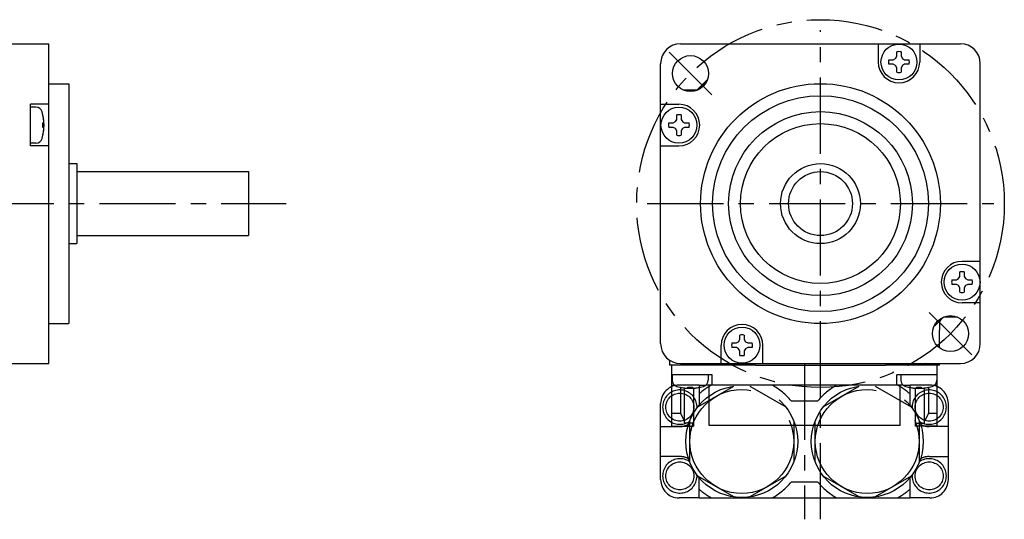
# Model space of a CAD drawing. Header units: millimetres. Extents: x 47 to 338, y 171 to 242.
# Tile 3 of 3: x 215 to 338, y 171 to 233. Entities that reach past the tile are written whole.
import ezdxf

# ---------------------------------------------------------------- set-up
doc = ezdxf.new("R2010")
doc.units = ezdxf.units.MM
doc.linetypes.add('CENTER', pattern=[50.8, 31.75, -6.35, 6.35, -6.35])
doc.linetypes.add('PHANTOM', pattern=[63.5, 31.75, -6.35, 6.35, -6.35, 6.35, -6.35])
doc.layers.add('CTR', color=2, linetype='CENTER')
doc.layers.add('PHANTOM', color=3, linetype='PHANTOM')

msp = doc.modelspace()

# ---------------------------------------------------------------- linework, layer by layer
for p, q in [((158.15, 230), (218.45, 230)), ((218.45, 190), (218.45, 230)), ((297.5, 230), (332.5, 230)), ((322.22, 230), (322.22, 227.71)), ((327.42, 230), (327.42, 227.71)), ((323.55, 227.99), (324.11, 227.99)), ((324.11, 227.99), (324.38, 228.15)), ((324.38, 228.15), (324.54, 228.42)), ((324.54, 228.42), (324.54, 228.98)), ((325.1, 228.98), (325.1, 228.42)), ((325.1, 228.42), (325.25, 228.15)), ((325.25, 228.15), (325.53, 227.99)), ((325.53, 227.99), (326.09, 227.99)), ((295, 192.5), (295, 227.5)), ((324.11, 227.43), (323.55, 227.43)), ((324.38, 227.27), (324.11, 227.43)), ((324.54, 227), (324.38, 227.27)), ((324.54, 226.44), (324.54, 227)), ((325.25, 227.27), (325.1, 227)), ((325.1, 227), (325.1, 226.44)), ((325.53, 227.43), (325.25, 227.27)), ((326.09, 227.43), (325.53, 227.43)), ((335, 192.5), (335, 227.5)), ((218.45, 225), (220.95, 225)), ((220.95, 225), (220.95, 195)), ((300.74, 225.25), (300.66, 225.25)), ((299.62, 224.2), (297.84, 224.2)), ((299.63, 224.2), (299.62, 224.2)), ((218.45, 222.42), (216.15, 222.42)), ((216.15, 217.22), (216.15, 222.42)), ((216.84, 222.07), (216.15, 222.07)), ((295, 222.42), (297.29, 222.42)), ((217.71, 221.09), (217.71, 221.12)), ((297.01, 220.53), (297.01, 221.09)), ((297.57, 221.09), (297.57, 220.53)), ((217.71, 220.1), (217.8, 220.1)), ((217.71, 219.54), (217.71, 220.1)), ((217.8, 219.54), (217.71, 219.54)), ((296.02, 220.1), (296.58, 220.1)), ((296.58, 219.54), (296.02, 219.54)), ((296.58, 220.1), (296.85, 220.25)), ((296.85, 219.38), (296.58, 219.54)), ((296.85, 220.25), (297.01, 220.53)), ((297.01, 219.11), (296.85, 219.38)), ((297.57, 220.53), (297.73, 220.25)), ((297.73, 219.38), (297.57, 219.11)), ((297.73, 220.25), (298, 220.1)), ((298, 219.54), (297.73, 219.38)), ((298, 220.1), (298.56, 220.1)), ((298.56, 219.54), (298, 219.54)), ((217.71, 218.52), (217.71, 218.55)), ((297.01, 218.55), (297.01, 219.11)), ((297.57, 219.11), (297.57, 218.55)), ((216.84, 217.57), (216.15, 217.57)), ((218.45, 217.22), (216.15, 217.22)), ((295, 217.22), (297.29, 217.22)), ((220.95, 215), (221.95, 215)), ((221.95, 215), (221.95, 205)), ((221.95, 214), (243.45, 214)), ((243.45, 214), (243.45, 206)), ((221.95, 206), (243.45, 206)), ((220.95, 205), (221.95, 205)), ((335, 202.78), (332.71, 202.78)), ((332.27, 200.62), (332.43, 200.89)), ((332.43, 200.89), (332.43, 201.45)), ((332.99, 201.45), (332.99, 200.89)), ((332.99, 200.89), (333.15, 200.62)), ((331.44, 200.46), (332, 200.46)), ((332, 199.9), (331.44, 199.9)), ((332, 200.46), (332.27, 200.62)), ((332.27, 199.75), (332, 199.9)), ((332.43, 199.47), (332.27, 199.75)), ((333.15, 199.75), (332.99, 199.47)), ((333.15, 200.62), (333.42, 200.46)), ((333.42, 199.9), (333.15, 199.75)), ((333.42, 200.46), (333.98, 200.46)), ((333.98, 199.9), (333.42, 199.9)), ((332.43, 198.91), (332.43, 199.47)), ((332.99, 199.47), (332.99, 198.91)), ((335, 197.58), (332.71, 197.58)), ((218.45, 195), (220.95, 195)), ((329.26, 194.75), (329.34, 194.75)), ((329.9, 195.29), (329.9, 194.19)), ((330.37, 195.8), (330.38, 195.8)), ((332.16, 195.8), (330.38, 195.8)), ((304.9, 193), (304.9, 193.56)), ((305.46, 193.56), (305.46, 193)), ((329.9, 191.95), (329.9, 194.19)), ((302.58, 190), (302.58, 192.29)), ((303.91, 192.57), (304.47, 192.57)), ((304.47, 192.57), (304.75, 192.73)), ((304.75, 192.73), (304.9, 193)), ((305.46, 193), (305.62, 192.73)), ((305.62, 192.73), (305.89, 192.57)), ((305.89, 192.57), (306.45, 192.57)), ((307.78, 190), (307.78, 192.29)), ((304.47, 192.01), (303.91, 192.01)), ((304.75, 191.85), (304.47, 192.01)), ((304.9, 191.58), (304.75, 191.85)), ((304.9, 191.02), (304.9, 191.58)), ((305.62, 191.85), (305.46, 191.58)), ((305.46, 191.58), (305.46, 191.02)), ((305.89, 192.01), (305.62, 191.85)), ((306.45, 192.01), (305.89, 192.01)), ((167.95, 190), (218.45, 190)), ((296.1, 190.43), (296.1, 189.8)), ((306.85, 189.8), (296.1, 189.8)), ((296.4, 182.15), (296.4, 189.8)), ((297.5, 190), (332.5, 190)), ((301.07, 189.85), (301.07, 190)), ((301.07, 189.85), (301.8, 190)), ((301.07, 189.85), (306.85, 189.85)), ((306.85, 189.8), (306.85, 189.85)), ((306.85, 189.8), (323.15, 189.8)), ((323.15, 189.85), (328.93, 189.85)), ((323.15, 189.8), (323.15, 189.85)), ((329.9, 189.8), (323.15, 189.8)), ((328.93, 189.85), (328.2, 190)), ((328.93, 190), (328.93, 189.85)), ((329.6, 182.15), (329.6, 189.8)), ((329.9, 189.8), (329.9, 190)), ((301.45, 188.6), (296.4, 188.6)), ((296.45, 188.6), (296.45, 187.91)), ((300.95, 188.6), (300.95, 187.91)), ((301.45, 187.3), (301.45, 188.6)), ((329.6, 188.6), (324.55, 188.6)), ((324.55, 187.3), (324.55, 188.6)), ((325.05, 188.6), (325.05, 187.91)), ((329.55, 188.6), (329.55, 187.91)), ((296.4, 187.3), (296.73, 187.3)), ((325.33, 187.3), (300.67, 187.3)), ((301.05, 182.25), (301.05, 187.3)), ((324.95, 182.25), (324.95, 187.3)), ((329.6, 187.3), (329.27, 187.3)), ((297.4, 187.04), (297.43, 187.04)), ((297.49, 187.03), (297.49, 183.76)), ((298, 182.55), (298, 186.95)), ((298.42, 186.95), (298.42, 187.04)), ((298.42, 187.04), (298.98, 187.04)), ((298.98, 187.04), (298.98, 186.95)), ((299.1, 186.92), (299.1, 182.15)), ((299.97, 187.04), (300, 187.04)), ((326, 187.04), (326.03, 187.04)), ((326.9, 182.15), (326.9, 186.92)), ((327.02, 187.04), (327.58, 187.04)), ((327.02, 186.95), (327.02, 187.04)), ((327.58, 187.04), (327.58, 186.95)), ((328, 182.55), (328, 186.95)), ((328.51, 187.03), (328.51, 183.76)), ((328.57, 187.04), (328.6, 187.04)), ((297.49, 183.76), (296.4, 183.76)), ((297.49, 183.76), (298, 182.81)), ((328.51, 183.76), (328, 182.81)), ((329.6, 183.76), (328.51, 183.76)), ((299.1, 182.55), (298, 182.55)), ((326.9, 182.55), (328, 182.55)), ((296.4, 182.15), (299.1, 182.15)), ((324.95, 182.25), (301.05, 182.25)), ((329.6, 182.15), (326.9, 182.15))]:
    msp.add_line(p, q)
for centre, radius in [((324.82, 227.71), 2.25), ((298.74, 226.26), 2.25), ((315, 210), 15), ((315, 210), 13.5), ((297.29, 219.82), 2.25), ((315, 210), 11.5), ((315, 210), 10), ((315, 210), 5), ((315, 210), 4), ((332.71, 200.18), 2.25), ((331.26, 193.74), 2.25), ((305.18, 192.29), 2.25)]:
    msp.add_circle(centre, radius)
for centre, radius, start, end in [((297.5, 227.5), 2.5, 90, 180), ((332.5, 227.5), 2.5, 0, 90), ((324.82, 227.71), 1.3, 167.5619, 192.4381), ((324.82, 227.71), 1.3, 77.5619, 102.4381), ((324.82, 227.71), 1.3, 347.5619, 12.4381), ((324.82, 227.71), 2.6, 180, 0), ((315, 210), 21, 132.3626, 137.4533), ((324.82, 227.71), 1.3, 257.5619, 282.4381), ((315, 210), 20.93, 133.2438, 137.2898), ((216.84, 221.27), 0.8, 16.1914, 90), ((297.29, 219.82), 2.6, 270, 90), ((211.85, 219.82), 6, 343.8086, 16.1914), ((211.85, 219.82), 5.99, 6.8011, 12.2286), ((297.29, 219.82), 1.3, 77.5619, 102.4381), ((297.29, 219.82), 1.3, 167.5619, 192.4381), ((297.29, 219.82), 1.3, 347.5619, 12.4381), ((216.84, 218.37), 0.8, 270, 343.8086), ((211.85, 219.82), 5.99, 347.7714, 353.1989), ((297.29, 219.82), 1.3, 257.5619, 282.4381), ((332.71, 200.18), 2.6, 90, 270), ((332.71, 200.18), 1.3, 77.5619, 102.4381), ((332.71, 200.18), 1.3, 167.5619, 192.4381), ((332.71, 200.18), 1.3, 347.5619, 12.4381), ((332.71, 200.18), 1.3, 257.5619, 282.4381), ((305.18, 192.29), 2.6, 0, 180), ((315, 210), 20.93, 313.2438, 317.2898), ((305.18, 192.29), 1.3, 77.5619, 102.4381), ((297.5, 192.5), 2.5, 180, 270), ((305.18, 192.29), 1.3, 167.5619, 192.4381), ((305.18, 192.29), 1.3, 347.5619, 12.4381), ((332.5, 192.5), 2.5, 270, 0), ((305.18, 192.29), 1.3, 257.5619, 282.4381), ((297.25, 187.91), 0.8, 180, 253.8086), ((300.15, 187.91), 0.8, 286.1914, 0), ((325.85, 187.91), 0.8, 180, 253.8086), ((328.75, 187.91), 0.8, 286.1914, 0), ((298.7, 192.9), 6, 253.8086, 286.1914), ((298.7, 192.9), 5.99, 257.7714, 263.1989), ((298.7, 192.9), 5.99, 276.8011, 282.2286), ((327.3, 192.9), 6, 253.8086, 286.1914), ((327.3, 192.9), 5.99, 257.7714, 263.1989), ((327.3, 192.9), 5.99, 276.8011, 282.2286)]:
    msp.add_arc(centre, radius, start, end)
for points, knots in [([(217.82, 220.25), (217.82, 220.26), (217.82, 220.27), (217.82, 220.27), (217.82, 220.28), (217.82, 220.28), (217.82, 220.29), (217.82, 220.29), (217.82, 220.29), (217.82, 220.3), (217.82, 220.31), (217.82, 220.32), (217.82, 220.33), (217.81, 220.34), (217.81, 220.34), (217.81, 220.35), (217.81, 220.35), (217.81, 220.35), (217.81, 220.35), (217.81, 220.36), (217.81, 220.37), (217.81, 220.37), (217.81, 220.38), (217.81, 220.38), (217.81, 220.38), (217.81, 220.38), (217.81, 220.39), (217.81, 220.39), (217.81, 220.4), (217.81, 220.41), (217.81, 220.42), (217.81, 220.43), (217.81, 220.43), (217.81, 220.43), (217.81, 220.44), (217.81, 220.44), (217.81, 220.45), (217.81, 220.45), (217.81, 220.46), (217.81, 220.47), (217.81, 220.47), (217.81, 220.47), (217.81, 220.48), (217.81, 220.48), (217.8, 220.49), (217.8, 220.5), (217.8, 220.51), (217.8, 220.52), (217.8, 220.53)], [0, 0, 0, 0, 0.0625, 0.09375, 0.125, 0.140625, 0.15625, 0.164062, 0.171875, 0.1875, 0.21875, 0.25, 0.28125, 0.3125, 0.328125, 0.335938, 0.34375, 0.359375, 0.375, 0.40625, 0.4375, 0.46875, 0.484375, 0.492188, 0.5, 0.507812, 0.515625, 0.53125, 0.5625, 0.59375, 0.625, 0.640625, 0.65625, 0.664062, 0.671875, 0.6875, 0.71875, 0.75, 0.78125, 0.8125, 0.828125, 0.835938, 0.84375, 0.859375, 0.875, 0.90625, 0.9375, 1, 1, 1, 1]), ([(217.8, 220.1), (217.8, 220.1), (217.8, 220.11), (217.8, 220.11), (217.8, 220.12), (217.8, 220.12), (217.81, 220.12), (217.81, 220.13), (217.81, 220.13), (217.81, 220.14), (217.81, 220.14), (217.81, 220.15), (217.81, 220.15), (217.81, 220.15), (217.81, 220.16), (217.81, 220.16), (217.81, 220.17), (217.81, 220.17), (217.81, 220.17), (217.81, 220.17), (217.81, 220.18), (217.81, 220.18), (217.81, 220.19), (217.81, 220.19), (217.81, 220.2), (217.81, 220.2), (217.81, 220.2), (217.81, 220.21), (217.82, 220.21), (217.82, 220.22), (217.82, 220.22), (217.82, 220.22), (217.82, 220.22), (217.82, 220.23), (217.82, 220.23), (217.82, 220.24), (217.82, 220.25), (217.82, 220.25)], [0, 0, 0, 0, 0.0625, 0.125, 0.15625, 0.171875, 0.1875, 0.21875, 0.25, 0.28125, 0.3125, 0.328125, 0.34375, 0.375, 0.40625, 0.4375, 0.46875, 0.484375, 0.5, 0.515625, 0.53125, 0.5625, 0.59375, 0.625, 0.65625, 0.671875, 0.6875, 0.71875, 0.75, 0.78125, 0.8125, 0.828125, 0.84375, 0.859375, 0.875, 0.9375, 1, 1, 1, 1]), ([(217.82, 219.38), (217.82, 219.38), (217.82, 219.39), (217.82, 219.39), (217.82, 219.4), (217.82, 219.4), (217.82, 219.41), (217.82, 219.41), (217.82, 219.42), (217.82, 219.42), (217.81, 219.43), (217.81, 219.43), (217.81, 219.43), (217.81, 219.44), (217.81, 219.44), (217.81, 219.45), (217.81, 219.45), (217.81, 219.45), (217.81, 219.45), (217.81, 219.46), (217.81, 219.46), (217.81, 219.46), (217.81, 219.47), (217.81, 219.48), (217.81, 219.48), (217.81, 219.49), (217.81, 219.49), (217.81, 219.49), (217.81, 219.49), (217.81, 219.5), (217.81, 219.5), (217.81, 219.5), (217.81, 219.51), (217.81, 219.51), (217.8, 219.52), (217.8, 219.53), (217.8, 219.53), (217.8, 219.54)], [0, 0, 0, 0, 0.0625, 0.125, 0.15625, 0.171875, 0.1875, 0.21875, 0.25, 0.28125, 0.3125, 0.328125, 0.34375, 0.375, 0.40625, 0.4375, 0.46875, 0.484375, 0.5, 0.515625, 0.53125, 0.5625, 0.59375, 0.625, 0.65625, 0.671875, 0.6875, 0.71875, 0.75, 0.78125, 0.8125, 0.828125, 0.84375, 0.859375, 0.875, 0.9375, 1, 1, 1, 1]), ([(217.8, 219.11), (217.8, 219.11), (217.8, 219.12), (217.8, 219.13), (217.8, 219.13), (217.8, 219.14), (217.8, 219.14), (217.8, 219.14), (217.8, 219.15), (217.81, 219.15), (217.81, 219.16), (217.81, 219.17), (217.81, 219.18), (217.81, 219.19), (217.81, 219.2), (217.81, 219.2), (217.81, 219.2), (217.81, 219.2), (217.81, 219.21), (217.81, 219.21), (217.81, 219.22), (217.81, 219.23), (217.81, 219.23), (217.81, 219.23), (217.81, 219.23), (217.81, 219.24), (217.81, 219.24), (217.81, 219.25), (217.81, 219.25), (217.81, 219.26), (217.81, 219.27), (217.81, 219.28), (217.81, 219.28), (217.81, 219.29), (217.81, 219.29), (217.81, 219.29), (217.81, 219.3), (217.82, 219.31), (217.82, 219.31), (217.82, 219.32), (217.82, 219.32), (217.82, 219.32), (217.82, 219.33), (217.82, 219.33), (217.82, 219.34), (217.82, 219.35), (217.82, 219.36), (217.82, 219.37), (217.82, 219.38)], [0, 0, 0, 0, 0.0625, 0.09375, 0.125, 0.140625, 0.15625, 0.164062, 0.171875, 0.1875, 0.21875, 0.25, 0.28125, 0.3125, 0.328125, 0.335938, 0.34375, 0.359375, 0.375, 0.40625, 0.4375, 0.46875, 0.484375, 0.492188, 0.5, 0.507812, 0.515625, 0.53125, 0.5625, 0.59375, 0.625, 0.640625, 0.65625, 0.664062, 0.671875, 0.6875, 0.71875, 0.75, 0.78125, 0.8125, 0.828125, 0.835938, 0.84375, 0.859375, 0.875, 0.90625, 0.9375, 1, 1, 1, 1]), ([(297.99, 186.95), (297.99, 186.95), (298, 186.95), (298.01, 186.95), (298.02, 186.95), (298.02, 186.95), (298.02, 186.95), (298.03, 186.95), (298.03, 186.95), (298.03, 186.94), (298.04, 186.94), (298.05, 186.94), (298.06, 186.94), (298.07, 186.94), (298.08, 186.94), (298.08, 186.94), (298.08, 186.94), (298.09, 186.94), (298.09, 186.94), (298.1, 186.94), (298.1, 186.94), (298.11, 186.94), (298.11, 186.94), (298.11, 186.94), (298.12, 186.94), (298.12, 186.94), (298.12, 186.94), (298.13, 186.94), (298.14, 186.94), (298.15, 186.94), (298.16, 186.94), (298.16, 186.94), (298.17, 186.94), (298.17, 186.94), (298.17, 186.94), (298.18, 186.94), (298.18, 186.94), (298.19, 186.93), (298.2, 186.93), (298.2, 186.93), (298.2, 186.93), (298.21, 186.93), (298.21, 186.93), (298.22, 186.93), (298.22, 186.93), (298.23, 186.93), (298.25, 186.93), (298.26, 186.93), (298.26, 186.93)], [0, 0, 0, 0, 0.0625, 0.09375, 0.125, 0.140625, 0.15625, 0.164062, 0.171875, 0.1875, 0.21875, 0.25, 0.28125, 0.3125, 0.328125, 0.335938, 0.34375, 0.359375, 0.375, 0.40625, 0.4375, 0.46875, 0.484375, 0.492188, 0.5, 0.507812, 0.515625, 0.53125, 0.5625, 0.59375, 0.625, 0.640625, 0.65625, 0.664062, 0.671875, 0.6875, 0.71875, 0.75, 0.78125, 0.8125, 0.828125, 0.835938, 0.84375, 0.859375, 0.875, 0.90625, 0.9375, 1, 1, 1, 1]), ([(298.26, 186.93), (298.27, 186.93), (298.27, 186.93), (298.28, 186.93), (298.28, 186.93), (298.28, 186.93), (298.29, 186.93), (298.29, 186.93), (298.3, 186.93), (298.31, 186.93), (298.31, 186.94), (298.31, 186.94), (298.32, 186.94), (298.32, 186.94), (298.32, 186.94), (298.33, 186.94), (298.33, 186.94), (298.33, 186.94), (298.34, 186.94), (298.34, 186.94), (298.34, 186.94), (298.35, 186.94), (298.35, 186.94), (298.36, 186.94), (298.36, 186.94), (298.37, 186.94), (298.37, 186.94), (298.37, 186.94), (298.38, 186.94), (298.38, 186.94), (298.38, 186.94), (298.39, 186.94), (298.39, 186.94), (298.39, 186.94), (298.4, 186.95), (298.41, 186.95), (298.42, 186.95), (298.42, 186.95)], [0, 0, 0, 0, 0.0625, 0.125, 0.15625, 0.171875, 0.1875, 0.21875, 0.25, 0.28125, 0.3125, 0.328125, 0.34375, 0.375, 0.40625, 0.4375, 0.46875, 0.484375, 0.5, 0.515625, 0.53125, 0.5625, 0.59375, 0.625, 0.65625, 0.671875, 0.6875, 0.71875, 0.75, 0.78125, 0.8125, 0.828125, 0.84375, 0.859375, 0.875, 0.9375, 1, 1, 1, 1]), ([(298.98, 186.95), (298.98, 186.95), (298.99, 186.95), (298.99, 186.95), (299, 186.95), (299, 186.95), (299.01, 186.94), (299.01, 186.94), (299.02, 186.94), (299.02, 186.94), (299.03, 186.94), (299.03, 186.94), (299.03, 186.94), (299.04, 186.94), (299.04, 186.94), (299.04, 186.94), (299.05, 186.94), (299.05, 186.94), (299.05, 186.94), (299.06, 186.94), (299.06, 186.94), (299.06, 186.94), (299.07, 186.94), (299.08, 186.94), (299.08, 186.94), (299.08, 186.94), (299.09, 186.94), (299.09, 186.94), (299.09, 186.93), (299.1, 186.93), (299.1, 186.93), (299.1, 186.93), (299.11, 186.93), (299.11, 186.93), (299.12, 186.93), (299.12, 186.93), (299.13, 186.93), (299.14, 186.93)], [0, 0, 0, 0, 0.0625, 0.125, 0.15625, 0.171875, 0.1875, 0.21875, 0.25, 0.28125, 0.3125, 0.328125, 0.34375, 0.375, 0.40625, 0.4375, 0.46875, 0.484375, 0.5, 0.515625, 0.53125, 0.5625, 0.59375, 0.625, 0.65625, 0.671875, 0.6875, 0.71875, 0.75, 0.78125, 0.8125, 0.828125, 0.84375, 0.859375, 0.875, 0.9375, 1, 1, 1, 1]), ([(299.14, 186.93), (299.14, 186.93), (299.15, 186.93), (299.16, 186.93), (299.16, 186.93), (299.17, 186.93), (299.17, 186.93), (299.17, 186.93), (299.18, 186.93), (299.18, 186.93), (299.19, 186.93), (299.2, 186.93), (299.21, 186.93), (299.22, 186.94), (299.22, 186.94), (299.23, 186.94), (299.23, 186.94), (299.23, 186.94), (299.24, 186.94), (299.24, 186.94), (299.25, 186.94), (299.26, 186.94), (299.26, 186.94), (299.26, 186.94), (299.26, 186.94), (299.27, 186.94), (299.27, 186.94), (299.28, 186.94), (299.28, 186.94), (299.29, 186.94), (299.3, 186.94), (299.31, 186.94), (299.31, 186.94), (299.32, 186.94), (299.32, 186.94), (299.32, 186.94), (299.33, 186.94), (299.34, 186.94), (299.34, 186.94), (299.35, 186.94), (299.35, 186.94), (299.35, 186.94), (299.36, 186.94), (299.36, 186.94), (299.37, 186.95), (299.38, 186.95), (299.39, 186.95), (299.4, 186.95), (299.41, 186.95)], [0, 0, 0, 0, 0.0625, 0.09375, 0.125, 0.140625, 0.15625, 0.164062, 0.171875, 0.1875, 0.21875, 0.25, 0.28125, 0.3125, 0.328125, 0.335938, 0.34375, 0.359375, 0.375, 0.40625, 0.4375, 0.46875, 0.484375, 0.492188, 0.5, 0.507812, 0.515625, 0.53125, 0.5625, 0.59375, 0.625, 0.640625, 0.65625, 0.664062, 0.671875, 0.6875, 0.71875, 0.75, 0.78125, 0.8125, 0.828125, 0.835938, 0.84375, 0.859375, 0.875, 0.90625, 0.9375, 1, 1, 1, 1]), ([(326.59, 186.95), (326.59, 186.95), (326.6, 186.95), (326.61, 186.95), (326.62, 186.95), (326.62, 186.95), (326.62, 186.95), (326.63, 186.95), (326.63, 186.95), (326.63, 186.94), (326.64, 186.94), (326.65, 186.94), (326.66, 186.94), (326.67, 186.94), (326.68, 186.94), (326.68, 186.94), (326.68, 186.94), (326.69, 186.94), (326.69, 186.94), (326.7, 186.94), (326.7, 186.94), (326.71, 186.94), (326.71, 186.94), (326.71, 186.94), (326.72, 186.94), (326.72, 186.94), (326.72, 186.94), (326.73, 186.94), (326.74, 186.94), (326.75, 186.94), (326.76, 186.94), (326.76, 186.94), (326.77, 186.94), (326.77, 186.94), (326.77, 186.94), (326.78, 186.94), (326.78, 186.94), (326.79, 186.93), (326.8, 186.93), (326.8, 186.93), (326.8, 186.93), (326.81, 186.93), (326.81, 186.93), (326.82, 186.93), (326.82, 186.93), (326.83, 186.93), (326.85, 186.93), (326.86, 186.93), (326.86, 186.93)], [0, 0, 0, 0, 0.0625, 0.09375, 0.125, 0.140625, 0.15625, 0.164062, 0.171875, 0.1875, 0.21875, 0.25, 0.28125, 0.3125, 0.328125, 0.335938, 0.34375, 0.359375, 0.375, 0.40625, 0.4375, 0.46875, 0.484375, 0.492188, 0.5, 0.507812, 0.515625, 0.53125, 0.5625, 0.59375, 0.625, 0.640625, 0.65625, 0.664062, 0.671875, 0.6875, 0.71875, 0.75, 0.78125, 0.8125, 0.828125, 0.835938, 0.84375, 0.859375, 0.875, 0.90625, 0.9375, 1, 1, 1, 1]), ([(326.86, 186.93), (326.87, 186.93), (326.87, 186.93), (326.88, 186.93), (326.88, 186.93), (326.88, 186.93), (326.89, 186.93), (326.89, 186.93), (326.9, 186.93), (326.91, 186.93), (326.91, 186.94), (326.91, 186.94), (326.92, 186.94), (326.92, 186.94), (326.92, 186.94), (326.93, 186.94), (326.93, 186.94), (326.93, 186.94), (326.94, 186.94), (326.94, 186.94), (326.94, 186.94), (326.95, 186.94), (326.95, 186.94), (326.96, 186.94), (326.96, 186.94), (326.97, 186.94), (326.97, 186.94), (326.97, 186.94), (326.98, 186.94), (326.98, 186.94), (326.98, 186.94), (326.99, 186.94), (326.99, 186.94), (326.99, 186.94), (327, 186.95), (327.01, 186.95), (327.02, 186.95), (327.02, 186.95)], [0, 0, 0, 0, 0.0625, 0.125, 0.15625, 0.171875, 0.1875, 0.21875, 0.25, 0.28125, 0.3125, 0.328125, 0.34375, 0.375, 0.40625, 0.4375, 0.46875, 0.484375, 0.5, 0.515625, 0.53125, 0.5625, 0.59375, 0.625, 0.65625, 0.671875, 0.6875, 0.71875, 0.75, 0.78125, 0.8125, 0.828125, 0.84375, 0.859375, 0.875, 0.9375, 1, 1, 1, 1]), ([(327.58, 186.95), (327.58, 186.95), (327.59, 186.95), (327.59, 186.95), (327.6, 186.95), (327.6, 186.95), (327.61, 186.94), (327.61, 186.94), (327.62, 186.94), (327.62, 186.94), (327.63, 186.94), (327.63, 186.94), (327.63, 186.94), (327.64, 186.94), (327.64, 186.94), (327.64, 186.94), (327.65, 186.94), (327.65, 186.94), (327.65, 186.94), (327.66, 186.94), (327.66, 186.94), (327.66, 186.94), (327.67, 186.94), (327.68, 186.94), (327.68, 186.94), (327.68, 186.94), (327.69, 186.94), (327.69, 186.94), (327.69, 186.93), (327.7, 186.93), (327.7, 186.93), (327.7, 186.93), (327.71, 186.93), (327.71, 186.93), (327.72, 186.93), (327.72, 186.93), (327.73, 186.93), (327.74, 186.93)], [0, 0, 0, 0, 0.0625, 0.125, 0.15625, 0.171875, 0.1875, 0.21875, 0.25, 0.28125, 0.3125, 0.328125, 0.34375, 0.375, 0.40625, 0.4375, 0.46875, 0.484375, 0.5, 0.515625, 0.53125, 0.5625, 0.59375, 0.625, 0.65625, 0.671875, 0.6875, 0.71875, 0.75, 0.78125, 0.8125, 0.828125, 0.84375, 0.859375, 0.875, 0.9375, 1, 1, 1, 1]), ([(327.74, 186.93), (327.74, 186.93), (327.75, 186.93), (327.76, 186.93), (327.76, 186.93), (327.77, 186.93), (327.77, 186.93), (327.77, 186.93), (327.78, 186.93), (327.78, 186.93), (327.79, 186.93), (327.8, 186.93), (327.81, 186.93), (327.82, 186.94), (327.82, 186.94), (327.83, 186.94), (327.83, 186.94), (327.83, 186.94), (327.84, 186.94), (327.84, 186.94), (327.85, 186.94), (327.86, 186.94), (327.86, 186.94), (327.86, 186.94), (327.86, 186.94), (327.87, 186.94), (327.87, 186.94), (327.88, 186.94), (327.88, 186.94), (327.89, 186.94), (327.9, 186.94), (327.91, 186.94), (327.91, 186.94), (327.92, 186.94), (327.92, 186.94), (327.92, 186.94), (327.93, 186.94), (327.94, 186.94), (327.94, 186.94), (327.95, 186.94), (327.95, 186.94), (327.95, 186.94), (327.96, 186.94), (327.96, 186.94), (327.97, 186.95), (327.98, 186.95), (327.99, 186.95), (328, 186.95), (328.01, 186.95)], [0, 0, 0, 0, 0.0625, 0.09375, 0.125, 0.140625, 0.15625, 0.164062, 0.171875, 0.1875, 0.21875, 0.25, 0.28125, 0.3125, 0.328125, 0.335938, 0.34375, 0.359375, 0.375, 0.40625, 0.4375, 0.46875, 0.484375, 0.492188, 0.5, 0.507812, 0.515625, 0.53125, 0.5625, 0.59375, 0.625, 0.640625, 0.65625, 0.664062, 0.671875, 0.6875, 0.71875, 0.75, 0.78125, 0.8125, 0.828125, 0.835938, 0.84375, 0.859375, 0.875, 0.90625, 0.9375, 1, 1, 1, 1])]:
    msp.add_open_spline(points, degree=3, knots=knots)
at = {"layer": 'CTR', "ltscale": 0.3}
for p, q in [((315, 170.52), (315, 231.7)), ((298.74, 226.26), (296.08, 228.92)), ((298.74, 226.26), (301.39, 223.61)), ((133.34, 210), (248.13, 210)), ((293.33, 210), (336.7, 210)), ((331.26, 193.74), (328.61, 196.39)), ((331.26, 193.74), (333.92, 191.08)), ((313, 189.98), (313, 170.52))]:
    msp.add_line(p, q, dxfattribs=at)
msp.add_circle((315, 210), 23, dxfattribs=at)
at = {"layer": 'PHANTOM'}
for p, q in [((299.8, 187.3), (297.3, 187.3)), ((299.8, 187.3), (299.8, 184.76)), ((299.8, 187.3), (300.67, 187.3)), ((325.33, 187.3), (326.2, 187.3)), ((328.7, 187.3), (326.2, 187.3)), ((326.2, 184.76), (326.2, 187.3)), ((299.65, 184.58), (304.15, 187.18)), ((306.15, 187.18), (310.65, 184.58)), ((315.35, 184.58), (319.85, 187.18)), ((321.85, 187.18), (326.35, 184.58)), ((295, 175.5), (295, 185)), ((311.33, 185.32), (314.67, 185.32)), ((331, 175.5), (331, 185)), ((298.65, 177.65), (298.65, 182.85)), ((311.65, 182.85), (311.65, 177.65)), ((314.35, 177.65), (314.35, 182.85)), ((327.35, 182.85), (327.35, 177.65)), ((295, 182.12), (297.4, 182.12)), ((331, 182.12), (328.6, 182.12)), ((297.4, 178.38), (295, 178.38)), ((328.6, 178.38), (331, 178.38)), ((304.15, 173.32), (299.65, 175.92)), ((299.8, 173.2), (299.8, 175.74)), ((310.65, 175.92), (306.15, 173.32)), ((314.67, 175.18), (311.33, 175.18)), ((319.85, 173.32), (315.35, 175.92)), ((326.35, 175.92), (321.85, 173.32)), ((326.2, 173.2), (326.2, 175.74)), ((299.8, 173.2), (297.3, 173.2)), ((299.8, 173.2), (326.2, 173.2)), ((328.7, 173.2), (326.2, 173.2))]:
    msp.add_line(p, q, dxfattribs=at)
for centre, radius in [((297.4, 184.55), 1.75), ((305.15, 180.25), 7), ((305.15, 180.25), 6.5), ((320.85, 180.25), 7), ((320.85, 180.25), 6.5), ((328.6, 184.55), 1.75), ((297.4, 175.95), 1.75), ((328.6, 175.95), 1.75)]:
    msp.add_circle(centre, radius, dxfattribs=at)
for centre, radius, start, end in [((297.3, 185), 2.3, 90, 180), ((305.15, 180.25), 8, 118.2065, 131.9707), ((305.15, 180.25), 8, 39.3736, 61.7935), ((320.85, 180.25), 8, 118.2065, 140.6264), ((320.85, 180.25), 8, 48.0293, 61.7935), ((328.7, 185), 2.3, 0, 90), ((297.4, 184.55), 2.15, 356.9354, 304.8988), ((328.6, 184.55), 2.15, 235.1012, 183.0646), ((297.4, 184.53), 2.4, 270, 296.823), ((328.6, 184.53), 2.4, 243.177, 270), ((297.4, 175.95), 2.15, 55.1012, 3.0646), ((297.4, 175.97), 2.4, 63.177, 90), ((328.6, 175.95), 2.15, 176.9354, 124.8988), ((328.6, 175.97), 2.4, 90, 116.823), ((297.3, 175.5), 2.3, 180, 270), ((305.15, 180.25), 8, 298.2065, 320.6264), ((320.85, 180.25), 8, 219.3736, 241.7935), ((328.7, 175.5), 2.3, 270, 0), ((305.15, 180.25), 8, 228.0293, 241.7935), ((320.85, 180.25), 8, 298.2065, 311.9707)]:
    msp.add_arc(centre, radius, start, end, dxfattribs=at)

doc.saveas('drawing.dxf')
